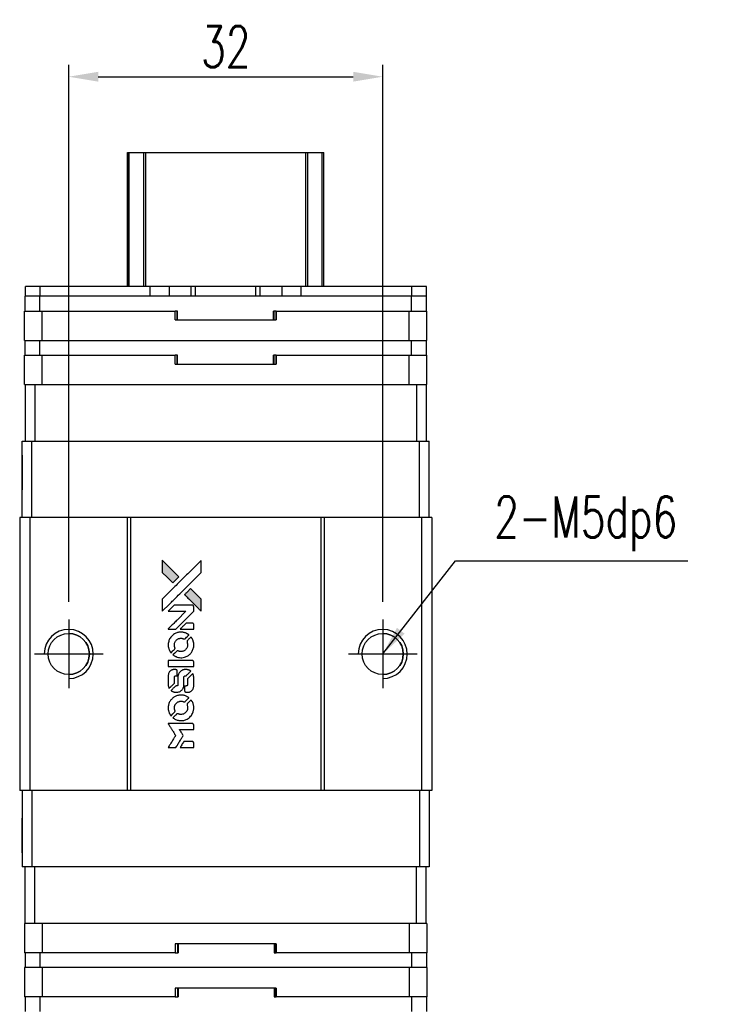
# Model space of a CAD drawing. Header units: millimetres. Extents: x -7 to 265, y 74 to 300.
# Tile 2 of 3: x 12 to 84, y 199 to 300. Entities that reach past the tile are written whole.
import ezdxf

# ---------------------------------------------------------------- set-up
doc = ezdxf.new("R2010")
doc.units = ezdxf.units.MM
doc.header["$LTSCALE"] = 0.15
doc.layers.get('0').update_dxf_attribs({"linetype": 'CONTINUOUS'})
doc.layers.get('Defpoints').update_dxf_attribs({"linetype": 'CONTINUOUS'})
doc.styles.add('DIM-7', font='SIMPLEX.shx', dxfattribs={"width": 0.7, "bigfont": 'chineset.shx'})
doc.dimstyles.new('CNS', dxfattribs={"dimtxt": 3.5, "dimasz": 2.5, "dimexe": 1, "dimexo": 1.5, "dimgap": 0.09, "dimtad": 0, "dimdsep": 46, "dimtxsty": 'DIM-7', "dimcen": 0.09, "dimclrd": 4, "dimclre": 4, "dimclrt": 4, "dimadec": 0, "dimazin": 0, "dimtfac": 1, "dimtix": 1, "dimtmove": 2, "dimatfit": 3, "dimfxl": 1, "dimtvp": 0.971429, "dimtolj": 1, "dimarcsym": 0})

# ---------------------------------------------------------------- blocks, each defined once
blk = doc.blocks.new('A$C8366049b')
at = {"linetype": 'Continuous'}
h = blk.add_hatch(color=256, dxfattribs=at)
h.dxf.hatch_style = 1
h.paths.add_polyline_path([(0, 19.09), (0, 18.47), (0, 17.85), (0.54, 17.32, 0.000288), (0.74, 17.12, 0.000479), (0.91, 16.95, 0.000013), (1.07, 16.79, 0.197177), (1.07, 16.79, 0.197497), (1.08, 16.79, 0.00004), (1.17, 16.88, 0.000834), (1.27, 16.98, 0.000506), (1.38, 17.1), (1.69, 17.4), (0.84, 18.24)])
h.paths.add_polyline_path([(2.89, 16.2), (2.58, 15.89, 0.000476), (2.46, 15.78, 0.000789), (2.37, 15.68, 0.000035), (2.28, 15.59, 0.19758), (2.28, 15.58, 0.198396), (2.28, 15.58, 0.000019), (2.4, 15.46, 0.000582), (2.53, 15.32, 0.000351), (2.69, 15.16, 0.000108), (3.37, 14.49, 0.000692), (3.71, 14.15, 0.000077), (3.95, 13.91, 0.197527), (3.96, 13.91, 0.410181), (3.96, 13.91, 0.000493), (3.97, 14.04, 0.002424), (3.97, 14.21, 0.000529), (3.97, 14.51), (3.97, 15.12), (3.43, 15.66)])
for points in [[(0.54, 17.32, 0.000288), (0.74, 17.12, 0.000479), (0.91, 16.95, 0.000013), (1.07, 16.79, 0.197177), (1.07, 16.79, 0.197497), (1.08, 16.79, 0.00004), (1.17, 16.88, 0.000836), (1.27, 16.98, 0.000505), (1.38, 17.1), (1.69, 17.4), (0.84, 18.24), (0, 19.09), (0, 18.47), (0, 17.85)], [(0.74, 14.63, -0.000056), (1.11, 15, -0.000021), (1.63, 15.52, -0.000021), (2.2, 16.09, -0.000025), (2.73, 16.61), (3.97, 17.85), (3.97, 18.47), (3.96, 19.08), (3.13, 18.25, 0.000274), (2.73, 17.85, 0.000123), (2.21, 17.33, 0.000121), (1.65, 16.78, 0.000165), (1.15, 16.28), (0, 15.13), (0, 14.51), (0, 13.89)], [(2.69, 15.16, 0.000108), (3.37, 14.49, 0.000692), (3.71, 14.15, 0.000077), (3.95, 13.91, 0.197527), (3.96, 13.91, 0.410182), (3.96, 13.91, 0.000493), (3.97, 14.04, 0.002424), (3.97, 14.21, 0.000529), (3.97, 14.51), (3.97, 15.12), (3.43, 15.66), (2.89, 16.2), (2.58, 15.89, 0.000476), (2.46, 15.78, 0.000789), (2.37, 15.68, 0.000035), (2.28, 15.59, 0.19758), (2.28, 15.58, 0.198396), (2.28, 15.58, 0.000019), (2.4, 15.46, 0.000582), (2.53, 15.32, 0.000351)], [(0.98, 12.07), (1.38, 12.07), (2.29, 12.99), (3.2, 13.9), (3.2, 14.15, 0.0008), (3.2, 14.32, 0.010795), (3.2, 14.38, 0.030495), (3.19, 14.41, 0.080372), (3.19, 14.43, 0.03816), (3.17, 14.46, 0.041799), (3.16, 14.47, 0.042486), (3.14, 14.49, 0.042078), (3.12, 14.5, 0.099276), (3.08, 14.51, 0.003302), (2.96, 14.51, 0.002586), (2.74, 14.51, 0.000204), (2.14, 14.51), (1.2, 14.51), (0.9, 14.2), (0.59, 13.9), (1.5, 13.9), (2.41, 13.89), (1.51, 13, 0.000253), (1.17, 12.66, 0.000412), (0.87, 12.36, 0.000041), (0.61, 12.1, 0.041338), (0.6, 12.09), (0.59, 12.07)], [(2.51, 12.07), (3.2, 12.07), (3.2, 12.33), (3.2, 12.58), (3.18, 12.61, 0.03146), (3.17, 12.63, 0.026444), (3.16, 12.64, 0.026444), (3.15, 12.65, 0.031457), (3.13, 12.66), (3.1, 12.68), (2.76, 12.68), (2.42, 12.68), (2.12, 12.38, 0.000745), (2.01, 12.27, 0.001228), (1.91, 12.17, 0.000087), (1.83, 12.08, 0.195134), (1.83, 12.08, 0.412117), (1.83, 12.07, 0.000048), (2.03, 12.07, 0.00109), (2.25, 12.07, 0.000653)], [(0.61, 10.32, 0.023681), (0.62, 10.22, 0.022402), (0.65, 10.11, 0.021929), (0.69, 10, 0.020503), (0.74, 9.9, 0.013745), (0.77, 9.83, 0.009767), (0.81, 9.77, 0.009658), (0.84, 9.71, 0.027804), (0.87, 9.67), (0.89, 9.65), (1.08, 9.85, 0.002053), (1.17, 9.94, 0.006738), (1.23, 10, 0.007826), (1.27, 10.04, 0.063909), (1.28, 10.07, 0.061532), (1.3, 10.1, 0.068674), (1.3, 10.14, 0.052072), (1.29, 10.18, 0.019648), (1.27, 10.23, -0.018366), (1.25, 10.3, -0.0288), (1.24, 10.36, -0.029061), (1.23, 10.42, -0.019155), (1.23, 10.49, -0.053809), (1.26, 10.65, -0.058833), (1.31, 10.79, -0.058566), (1.4, 10.91, -0.052525), (1.51, 11.02, -0.044733), (1.61, 11.08, -0.040573), (1.72, 11.12, -0.041123), (1.83, 11.14, -0.04951), (1.94, 11.15, -0.017369), (1.99, 11.14, -0.024255), (2.04, 11.13, -0.023787), (2.08, 11.12, -0.015798), (2.13, 11.1, 0.010631), (2.16, 11.09, 0.033653), (2.19, 11.08, 0.037806), (2.21, 11.08, 0.016307), (2.24, 11.08, 0.068179), (2.29, 11.09, 0.095747), (2.34, 11.11, 0.033418), (2.39, 11.16, 0.002133), (2.56, 11.33, 0.001452), (2.65, 11.42, 0.012393), (2.69, 11.46, 0.020479), (2.71, 11.49, 0.344362), (2.71, 11.5, 0.074287), (2.68, 11.52, 0.005454), (2.61, 11.56, 0.008391), (2.54, 11.61, 0.017097), (2.48, 11.64, 0.027375), (2.36, 11.69, 0.02835), (2.23, 11.73, 0.027723), (2.1, 11.76, 0.023913), (1.95, 11.77, 0.027047), (1.78, 11.76, 0.031685), (1.62, 11.74, 0.032425), (1.47, 11.7, 0.031013), (1.32, 11.63, 0.037914), (1.15, 11.53, 0.040153), (1, 11.4, 0.039834), (0.86, 11.25, 0.036173), (0.75, 11.08, 0.040752), (0.68, 10.9, 0.035885), (0.63, 10.72, 0.035491), (0.6, 10.52, 0.037615)], [(1.14, 9.41, 0.018008), (1.19, 9.38, 0.009842), (1.27, 9.33, 0.009807), (1.34, 9.3, 0.015716), (1.4, 9.27, 0.048467), (1.64, 9.19, 0.045841), (1.88, 9.16, 0.046006), (2.13, 9.18, 0.049638), (2.36, 9.24, 0.064819), (2.67, 9.4, 0.06695), (2.92, 9.63, 0.066691), (3.09, 9.92, 0.063505), (3.2, 10.26, 0.03135), (3.2, 10.34, 0.010439), (3.21, 10.46, 0.010391), (3.2, 10.59, 0.032408), (3.2, 10.67, 0.015696), (3.17, 10.77, 0.018095), (3.15, 10.86, 0.018551), (3.12, 10.95, 0.018352), (3.08, 11.04, 0.015568), (3.05, 11.09, 0.009832), (3.01, 11.16, 0.009795), (2.97, 11.22, 0.023727), (2.94, 11.26), (2.93, 11.28), (2.74, 11.09, 0.001528), (2.63, 10.98, 0.010022), (2.58, 10.93, 0.019586), (2.55, 10.89, 0.061865), (2.53, 10.87, 0.055054), (2.52, 10.83, 0.061607), (2.52, 10.79, 0.048725), (2.52, 10.74, 0.020221), (2.54, 10.68, -0.017722), (2.56, 10.61, -0.02685), (2.57, 10.55, -0.02759), (2.58, 10.49, -0.020233), (2.58, 10.43, -0.04793), (2.56, 10.3, -0.048386), (2.52, 10.19, -0.047866), (2.45, 10.08, -0.044964), (2.37, 9.98, -0.04333), (2.27, 9.9, -0.050921), (2.16, 9.84, -0.051473), (2.04, 9.8, -0.0459), (1.91, 9.79, -0.019014), (1.85, 9.79, -0.024114), (1.79, 9.8, -0.025081), (1.74, 9.81, -0.023892), (1.69, 9.83, 0.008624), (1.64, 9.84, 0.026486), (1.62, 9.85, 0.035074), (1.59, 9.86, 0.02756), (1.56, 9.86, 0.087163), (1.52, 9.85, 0.073291), (1.48, 9.83, 0.028074), (1.42, 9.77, 0.002594), (1.28, 9.64), (1.09, 9.45)], [(1.9, 8.25), (3.2, 8.25), (3.2, 8.51), (3.2, 8.76), (3.18, 8.79, 0.071429), (3.17, 8.82, 0.054799), (3.14, 8.84, 0.053585), (3.11, 8.86, 0.060698), (3.08, 8.86, 0.033975), (3.02, 8.87, 0.000112), (2.36, 8.87, 0.000726), (1.72, 8.87, 0.001084), (1.15, 8.86), (0.6, 8.86), (0.6, 8.56), (0.6, 8.25)], [(0.61, 6.35, 0.018538), (0.61, 6.31, 0.010695), (0.62, 6.26, 0.01068), (0.63, 6.22, 0.017678), (0.64, 6.18, 0.013849), (0.66, 6.13, 0.011814), (0.68, 6.09, 0.004513), (0.7, 6.05, 0.290035), (0.7, 6.04, 0.196418), (0.71, 6.04, 0.000124), (0.78, 6.12, 0.001477), (0.87, 6.2, 0.000898), (0.97, 6.3), (1.23, 6.56), (1.23, 6.88, -0.001471), (1.23, 7.13, -0.028714), (1.23, 7.21, -0.097073), (1.25, 7.25, -0.084199), (1.28, 7.28, -0.042698), (1.3, 7.3, -0.053912), (1.33, 7.31, -0.051004), (1.35, 7.32, -0.032967), (1.38, 7.32, 0.00807), (1.4, 7.32, 0.003023), (1.42, 7.32, 0.002994), (1.45, 7.32, 0.003629), (1.47, 7.33), (1.53, 7.33), (1.53, 7.58, 0.001618), (1.53, 7.7, 0.005206), (1.53, 7.78, 0.00535), (1.53, 7.83, 0.060675), (1.52, 7.85, 0.048484), (1.52, 7.86, 0.02389), (1.51, 7.88, 0.022812), (1.5, 7.89, 0.02462), (1.49, 7.9, 0.061781), (1.46, 7.93, 0.080179), (1.42, 7.94, 0.048561), (1.37, 7.95, 0.010021), (1.29, 7.95, 0.016602), (1.17, 7.95, 0.031409), (1.08, 7.94, 0.036474), (1, 7.91, 0.03439), (0.92, 7.88, 0.065928), (0.8, 7.8, 0.069066), (0.7, 7.68, 0.065697), (0.64, 7.54, 0.051559), (0.61, 7.38, 0.020904), (0.6, 7.29, 0.000451), (0.6, 6.86, 0.000419), (0.6, 6.43, 0.022759)], [(0.94, 5.78, 0.023289), (1, 5.74, 0.026845), (1.07, 5.71, 0.026047), (1.13, 5.68, 0.019751), (1.21, 5.66, 0.013249), (1.25, 5.65, 0.025169), (1.29, 5.65, 0.016532), (1.33, 5.65, 0.002937), (1.41, 5.64, 0.003317), (1.49, 5.64, 0.011808), (1.53, 5.65, 0.01777), (1.57, 5.65, 0.021476), (1.6, 5.66, 0.04325), (1.74, 5.7, 0.045753), (1.87, 5.76, 0.04649), (1.98, 5.85, 0.047672), (2.07, 5.96, 0.025315), (2.1, 6, 0.015208), (2.13, 6.06, 0.01512), (2.15, 6.11, 0.022488), (2.17, 6.17, 0.027857), (2.19, 6.25, 0.034138), (2.2, 6.33, 0.014286), (2.21, 6.45, 0.00124), (2.21, 6.75, -0.00103), (2.21, 6.94, -0.002552), (2.21, 7.08, -0.001594), (2.21, 7.18, -0.047676), (2.21, 7.21, -0.085307), (2.23, 7.25, -0.097789), (2.26, 7.29, -0.085947), (2.31, 7.31, -0.051339), (2.37, 7.32, 0.014634), (2.39, 7.32, 0.015028), (2.41, 7.33, 0.014927), (2.43, 7.33, 0.059415), (2.44, 7.33, 0.070595), (2.46, 7.35, 0.00028), (2.68, 7.56, 0.000111), (2.9, 7.79, 0.200239), (2.91, 7.79, 0.268906), (2.9, 7.8, 0.001866), (2.85, 7.83, 0.007532), (2.8, 7.86, 0.017818), (2.76, 7.88, 0.013256), (2.71, 7.9, 0.011636), (2.67, 7.91, 0.011528), (2.62, 7.93, 0.012303), (2.57, 7.94, 0.0423), (2.5, 7.95, 0.013657), (2.39, 7.95, 0.013857), (2.28, 7.95, 0.037428), (2.2, 7.94, 0.014927), (2.15, 7.92, 0.0122), (2.09, 7.91, 0.012518), (2.04, 7.89, 0.023062), (2, 7.87, 0.065961), (1.85, 7.77, 0.06055), (1.73, 7.63, 0.059676), (1.65, 7.47, 0.060497), (1.6, 7.29, 0.025683), (1.6, 7.25, 0.001528), (1.6, 7.14, 0.002124), (1.6, 6.99, 0.001173), (1.6, 6.81, -0.000809), (1.6, 6.5, -0.017164), (1.59, 6.41, -0.063931), (1.58, 6.36, -0.108429), (1.56, 6.32, -0.052941), (1.54, 6.3, -0.063675), (1.51, 6.29, -0.050562), (1.48, 6.28, -0.020337), (1.43, 6.28, 0.009897), (1.4, 6.28, 0.016482), (1.38, 6.27, 0.019019), (1.36, 6.27, 0.06043), (1.35, 6.26, 0.076267), (1.32, 6.24, 0.00054), (1.12, 6.04, 0.000307), (0.91, 5.83, 0.142594), (0.91, 5.81, 0.232419), (0.91, 5.81, 0.022995), (0.92, 5.8, 0.024627), (0.93, 5.79, 0.015407)], [(2.29, 5.74, 0.065483), (2.3, 5.71, 0.053271), (2.32, 5.69, 0.052018), (2.35, 5.66, 0.0556), (2.39, 5.65, 0.036839), (2.41, 5.64, 0.026922), (2.43, 5.64, 0.016905), (2.46, 5.64, 0.004317), (2.52, 5.64, 0.016369), (2.63, 5.64, 0.029936), (2.72, 5.65, 0.03418), (2.8, 5.68, 0.031327), (2.88, 5.71, 0.046935), (2.98, 5.77, 0.054053), (3.05, 5.84, 0.053701), (3.12, 5.93, 0.045364), (3.16, 6.03, 0.032479), (3.19, 6.13, 0.03386), (3.2, 6.22, 0.013578), (3.2, 6.37, 0.001155), (3.2, 6.75, 0.000413), (3.2, 7.08, 0.005008), (3.2, 7.2, 0.013199), (3.19, 7.27, 0.033956), (3.19, 7.32, 0.013909), (3.17, 7.37, 0.010864), (3.16, 7.43, 0.010938), (3.14, 7.48, 0.028702), (3.12, 7.52), (3.11, 7.55), (2.84, 7.28), (2.58, 7.02), (2.58, 6.72, -0.001504), (2.58, 6.58, -0.00328), (2.58, 6.48, -0.001901), (2.57, 6.4, -0.061333), (2.57, 6.39, -0.063621), (2.56, 6.36, -0.048633), (2.54, 6.33, -0.046769), (2.52, 6.31, -0.047961), (2.49, 6.29, -0.02678), (2.47, 6.28, -0.050957), (2.45, 6.28, -0.029398), (2.42, 6.28, -0.00401), (2.37, 6.27), (2.28, 6.27), (2.28, 6.02, 0.001061), (2.28, 5.88, 0.009147), (2.28, 5.81, 0.020721), (2.28, 5.77, 0.051619)], [(0.61, 3.92, 0.024131), (0.62, 3.8, 0.022344), (0.65, 3.69, 0.021883), (0.69, 3.58, 0.020884), (0.74, 3.47, 0.010669), (0.77, 3.41, 0.010389), (0.81, 3.35, 0.010913), (0.84, 3.29, 0.022227), (0.87, 3.25), (0.89, 3.24), (1.08, 3.43, 0.002452), (1.15, 3.51, 0.003628), (1.22, 3.58, 0.001662), (1.27, 3.64, 0.070159), (1.28, 3.65, 0.047671), (1.29, 3.66, 0.018624), (1.29, 3.68, 0.017921), (1.3, 3.7, 0.018804), (1.3, 3.72, 0.018255), (1.3, 3.74, 0.041312), (1.3, 3.76, 0.037164), (1.29, 3.78, 0.012342), (1.28, 3.81, -0.015101), (1.26, 3.87, -0.035998), (1.24, 3.92, -0.033244), (1.24, 3.98, -0.011249), (1.24, 4.06, -0.004059), (1.24, 4.12, -0.019693), (1.24, 4.16, -0.027943), (1.24, 4.19, -0.014411), (1.25, 4.22, -0.033089), (1.28, 4.31, -0.033887), (1.32, 4.39, -0.034021), (1.38, 4.47, -0.033942), (1.44, 4.54, -0.02816), (1.51, 4.6, -0.035032), (1.58, 4.65, -0.035269), (1.66, 4.68, -0.029196), (1.75, 4.71, -0.037862), (1.85, 4.73, -0.043657), (1.94, 4.73, -0.043064), (2.04, 4.72, -0.035184), (2.14, 4.69, 0.033699), (2.19, 4.67, 0.052815), (2.23, 4.66, 0.059167), (2.27, 4.67, 0.058972), (2.31, 4.68, 0.059208), (2.34, 4.7, 0.021125), (2.38, 4.73, 0.008691), (2.44, 4.79, 0.000851), (2.58, 4.94, 0.001873), (2.65, 5.01, 0.013884), (2.69, 5.05, 0.022355), (2.71, 5.07, 0.341453), (2.71, 5.08, 0.073011), (2.69, 5.1, 0.004587), (2.62, 5.14, 0.00748), (2.54, 5.19, 0.016837), (2.49, 5.22, 0.028606), (2.35, 5.28, 0.031352), (2.22, 5.32, 0.031004), (2.07, 5.34, 0.0268), (1.92, 5.35, 0.026698), (1.76, 5.34, 0.03002), (1.61, 5.32, 0.030357), (1.46, 5.27, 0.028554), (1.31, 5.21, 0.062944), (1.05, 5.03, 0.062206), (0.83, 4.79, 0.062448), (0.68, 4.51, 0.064355), (0.61, 4.2, 0.017377), (0.6, 4.14, 0.008369), (0.6, 4.06, 0.008367), (0.6, 3.98, 0.01757)], [(1.14, 3, 0.064158), (1.44, 2.84, 0.06356), (1.77, 2.76, 0.064004), (2.11, 2.76, 0.066747), (2.43, 2.86, 0.04321), (2.64, 2.97, 0.044737), (2.81, 3.11, 0.044901), (2.96, 3.28, 0.044184), (3.08, 3.48, 0.026293), (3.14, 3.63, 0.033344), (3.18, 3.77, 0.033227), (3.2, 3.92, 0.025815), (3.21, 4.08, 0.023119), (3.2, 4.23, 0.031044), (3.17, 4.37, 0.031337), (3.13, 4.51, 0.024258), (3.07, 4.65, 0.015622), (3.04, 4.7, 0.008495), (3.01, 4.75, 0.008415), (2.97, 4.81, 0.020814), (2.94, 4.85), (2.93, 4.87), (2.74, 4.68, 0.002843), (2.6, 4.54, 0.033917), (2.55, 4.48, 0.087906), (2.53, 4.44, 0.073302), (2.52, 4.39, 0.022047), (2.52, 4.36, 0.026465), (2.52, 4.34, 0.022233), (2.53, 4.31, 0.009985), (2.54, 4.28, -0.039011), (2.57, 4.16, -0.044398), (2.58, 4.04, -0.045096), (2.57, 3.92, -0.04265), (2.53, 3.81, -0.071154), (2.44, 3.65, -0.068827), (2.31, 3.51, -0.068713), (2.15, 3.42, -0.070507), (1.97, 3.38, -0.028605), (1.89, 3.38, -0.031418), (1.82, 3.38, -0.031044), (1.74, 3.4, -0.02668), (1.67, 3.42, 0.038913), (1.62, 3.44, 0.043732), (1.58, 3.44, 0.047754), (1.54, 3.44, 0.075756), (1.5, 3.43, 0.07294), (1.48, 3.42, 0.003456), (1.43, 3.37, 0.005023), (1.37, 3.31, 0.002422), (1.28, 3.23, 0.000819), (1.21, 3.15, 0.001349), (1.15, 3.09, 0.0001), (1.09, 3.04, 0.205335), (1.09, 3.03, 0.219821), (1.09, 3.03, 0.002494), (1.11, 3.02, 0.007089), (1.12, 3.01, 0.004494)], [(0.99, 0), (1.38, 0), (1.45, 0.11, -0.000297), (1.49, 0.17, -0.000037), (1.58, 0.32, -0.000043), (1.68, 0.49, -0.000036), (1.79, 0.67, 0.000044), (1.9, 0.85, 0.000063), (2, 1.01, 0.000035), (2.08, 1.14, 0.0009), (2.1, 1.18), (2.13, 1.23), (2.09, 1.3, 0.001175), (2.07, 1.34, 0.000208), (2.02, 1.41, 0.000225), (1.97, 1.5, 0.000203), (1.91, 1.59, -0.000711), (1.86, 1.68, -0.001119), (1.81, 1.75, -0.000263), (1.77, 1.81, -0.04589), (1.77, 1.82, -0.519312), (1.77, 1.83, -0.001914), (1.88, 1.83, -0.003124), (2.05, 1.83, -0.000285), (2.48, 1.83), (3.2, 1.83), (3.2, 2.08, 0.001727), (3.2, 2.26, 0.025279), (3.2, 2.33, 0.073886), (3.19, 2.36, 0.07426), (3.17, 2.4, 0.03264), (3.16, 2.4, 0.01784), (3.15, 2.41, 0.017712), (3.14, 2.42, 0.026854), (3.13, 2.43), (3.1, 2.44), (1.85, 2.44), (0.59, 2.44), (0.6, 2.43, -0.004595), (0.61, 2.42, -0.00016), (0.63, 2.38, -0.000298), (0.66, 2.34, -0.000208), (0.69, 2.29, 0.000986), (0.78, 2.14, 0.00025), (0.94, 1.9, 0.000268), (1.1, 1.64, 0.000436), (1.24, 1.42, -0.002932), (1.28, 1.35, -0.004718), (1.32, 1.28, -0.001113), (1.35, 1.23, -0.227179), (1.35, 1.22, -0.045982), (1.35, 1.22, -0.000145), (1.3, 1.14, -0.000825), (1.25, 1.06, -0.000517), (1.19, 0.96, 0.000056), (0.99, 0.63, 0.000289), (0.87, 0.45, 0.000481), (0.79, 0.31, 0.000418), (0.7, 0.17), (0.6, 0)], [(2.51, 0), (3.2, 0), (3.2, 0.25, 0.000842), (3.2, 0.41, 0.010591), (3.2, 0.47, 0.028995), (3.2, 0.51, 0.069543), (3.19, 0.53, 0.051063), (3.18, 0.55, 0.039932), (3.16, 0.57, 0.039414), (3.14, 0.59, 0.045845), (3.11, 0.61, 0.094811), (3.09, 0.61, 0.007124), (3.02, 0.61, 0.004713), (2.9, 0.62, 0.000534), (2.64, 0.62), (2.19, 0.62), (2.15, 0.55, 0.000828), (2.04, 0.37, 0.000879), (1.93, 0.19, 0.000048), (1.82, 0.01, 0.137596), (1.82, 0, 0.413028), (1.82, 0, 0.000016), (2.02, 0, 0.000623), (2.25, 0, 0.000374)]]:
    blk.add_lwpolyline(points, format="xyb", close=True)
blk = doc.blocks.new('*D161')
at = {"color": 7, "lineweight": -2}
for p, q in [((17.2, 240.38), (17.2, 295.11)), ((49.2, 240.38), (49.2, 295.11)), ((20.2, 293.91), (46.2, 293.91))]:
    blk.add_line(p, q, dxfattribs=at)
at = {"color": 7}
for points in [[(20.2, 294.41), (20.2, 293.41), (17.2, 293.91)], [(46.2, 294.41), (46.2, 293.41), (49.2, 293.91)]]:
    blk.add_solid(points, dxfattribs=at)
at = {"layer": 'Defpoints', "color": 0}
for p in [(49.2, 293.91), (17.2, 238.58), (49.2, 238.58)]:
    blk.add_point(p, dxfattribs=at)
at = {"color": 7, "insert": (33.2, 296.97), "char_height": 4.2, "attachment_point": 5, "style": 'DIM-7'}
blk.add_mtext('\\A1;32', dxfattribs=at)

msp = doc.modelspace()

# ---------------------------------------------------------------- linework, layer by layer
at = {"color": 7, "linetype": 'Continuous', "lineweight": 25}
for p, q in [((23.199, 272.531), (23.199, 286.181)), ((23.199, 272.531), (23.199, 286.181)), ((23.199, 272.531), (23.199, 286.181)), ((23.199, 286.181), (23.199, 272.531)), ((23.365, 272.531), (23.365, 286.181)), ((24.845, 272.531), (24.845, 286.181)), ((25.043, 286.181), (41.355, 286.181)), ((25.043, 272.531), (25.043, 286.181)), ((41.355, 272.531), (41.355, 286.181)), ((41.552, 272.531), (41.552, 286.181)), ((43.032, 272.531), (43.032, 286.181)), ((43.199, 272.531), (43.199, 286.181)), ((12.779, 271.531), (12.779, 272.531)), ((14.279, 272.531), (12.779, 272.531)), ((12.779, 271.531), (12.779, 272.531)), ((12.779, 272.531), (12.779, 272.531)), ((14.279, 271.531), (14.279, 272.531)), ((25.509, 272.531), (14.279, 272.531)), ((25.509, 271.531), (25.509, 272.531)), ((27.459, 272.531), (25.509, 272.531)), ((27.459, 271.531), (27.459, 272.531)), ((29.677, 272.531), (27.459, 272.531)), ((29.677, 271.531), (29.677, 272.531)), ((30.134, 272.531), (29.677, 272.531)), ((30.134, 271.531), (30.134, 272.531)), ((36.263, 272.531), (30.134, 272.531)), ((36.263, 271.531), (36.263, 272.531)), ((36.721, 272.531), (36.263, 272.531)), ((36.721, 271.531), (36.721, 272.531)), ((38.939, 272.531), (36.721, 272.531)), ((38.939, 271.531), (38.939, 272.531)), ((40.889, 272.531), (38.939, 272.531)), ((40.889, 271.531), (40.889, 272.531)), ((40.889, 271.531), (40.889, 272.531)), ((52.179, 272.531), (40.889, 272.531)), ((52.179, 271.531), (52.179, 272.531)), ((53.679, 272.531), (52.179, 272.531)), ((53.679, 271.531), (53.679, 272.531)), ((12.749, 270.031), (12.749, 271.531)), ((14.249, 271.531), (12.749, 271.531)), ((12.749, 270.031), (12.749, 271.531)), ((12.749, 271.531), (12.749, 271.531)), ((14.249, 270.031), (14.249, 271.531)), ((52.149, 271.531), (14.249, 271.531)), ((52.149, 270.031), (52.149, 271.531)), ((52.174, 271.531), (52.149, 271.531)), ((52.179, 271.531), (52.174, 271.531)), ((53.679, 271.531), (52.179, 271.531)), ((53.649, 270.031), (53.649, 271.531)), ((12.699, 267.031), (12.699, 270.031)), ((12.699, 270.031), (14.499, 270.031)), ((12.699, 269.131), (12.699, 270.031)), ((12.699, 267.031), (12.699, 270.031)), ((12.699, 269.131), (12.699, 270.031)), ((12.699, 270.031), (12.699, 270.031)), ((12.699, 270.031), (12.699, 270.031)), ((12.699, 270.031), (12.699, 270.031)), ((14.499, 267.031), (14.499, 270.031)), ((14.499, 270.031), (28.056, 270.031)), ((28.056, 269.131), (28.056, 270.031)), ((28.276, 270.031), (28.056, 270.031)), ((28.237, 269.131), (28.237, 270.031)), ((28.276, 269.131), (28.276, 270.031)), ((28.276, 269.131), (28.276, 270.031)), ((28.276, 270.031), (28.276, 270.031)), ((38.342, 270.031), (38.062, 270.031)), ((38.062, 269.131), (38.062, 270.031)), ((38.126, 269.131), (38.126, 270.031)), ((38.342, 269.131), (38.342, 270.031)), ((38.342, 270.031), (51.899, 270.031)), ((38.342, 270.031), (38.342, 269.131)), ((38.342, 270.031), (38.342, 270.031)), ((38.342, 269.131), (38.342, 270.031)), ((38.342, 270.031), (38.342, 269.131)), ((51.899, 267.031), (51.899, 270.031)), ((51.899, 270.031), (53.699, 270.031)), ((53.699, 267.031), (53.699, 270.031)), ((12.699, 269.131), (12.699, 269.131)), ((28.056, 269.131), (38.342, 269.131)), ((38.342, 269.131), (38.342, 269.131)), ((12.699, 267.031), (14.499, 267.031)), ((12.699, 267.031), (12.699, 267.031)), ((12.749, 265.531), (12.749, 267.031)), ((12.749, 265.531), (12.749, 267.031)), ((14.249, 265.531), (14.249, 267.031)), ((14.499, 267.031), (51.899, 267.031)), ((51.899, 267.031), (53.699, 267.031)), ((52.149, 265.531), (52.149, 267.031)), ((53.649, 265.531), (53.649, 267.031)), ((12.699, 262.531), (12.699, 265.531)), ((12.699, 265.531), (14.499, 265.531)), ((12.699, 264.631), (12.699, 265.531)), ((12.699, 262.531), (12.699, 265.531)), ((12.699, 264.631), (12.699, 265.531)), ((12.699, 265.531), (12.699, 265.531)), ((12.699, 265.531), (12.699, 265.531)), ((12.699, 265.531), (12.699, 265.531)), ((14.499, 262.531), (14.499, 265.531)), ((14.499, 265.531), (28.056, 265.531)), ((28.056, 264.631), (28.056, 265.531)), ((28.276, 265.531), (28.056, 265.531)), ((28.237, 264.631), (28.237, 265.531)), ((28.276, 264.631), (28.276, 265.531)), ((28.276, 264.631), (28.276, 265.531)), ((28.276, 265.531), (28.276, 265.531)), ((38.342, 265.531), (38.062, 265.531)), ((38.062, 264.631), (38.062, 265.531)), ((38.126, 264.631), (38.126, 265.531)), ((38.342, 264.631), (38.342, 265.531)), ((38.342, 265.531), (51.899, 265.531)), ((38.342, 265.531), (38.342, 264.631)), ((38.342, 265.531), (38.342, 265.531)), ((38.342, 264.631), (38.342, 265.531)), ((38.342, 265.531), (38.342, 264.631)), ((51.899, 262.531), (51.899, 265.531)), ((51.899, 265.531), (53.699, 265.531)), ((53.699, 262.531), (53.699, 265.531)), ((12.699, 264.631), (12.699, 264.631)), ((28.056, 264.631), (38.342, 264.631)), ((38.342, 264.631), (38.342, 264.631)), ((12.699, 262.531), (12.749, 262.531)), ((12.699, 262.531), (12.699, 262.531)), ((12.749, 262.531), (12.749, 256.781)), ((12.749, 262.531), (13.749, 262.531)), ((12.749, 262.531), (12.749, 256.781)), ((13.749, 262.531), (13.749, 256.781)), ((13.749, 262.531), (14.241, 262.531)), ((14.241, 262.531), (14.499, 262.531)), ((14.499, 262.531), (51.899, 262.531)), ((51.899, 262.531), (52.157, 262.531)), ((52.157, 262.531), (52.643, 262.531)), ((52.643, 262.531), (52.643, 256.781)), ((52.643, 262.531), (53.643, 262.531)), ((53.643, 262.531), (53.699, 262.531)), ((53.643, 262.531), (53.643, 256.781)), ((12.449, 248.981), (12.449, 256.781)), ((12.449, 256.781), (13.449, 256.781)), ((12.449, 248.981), (12.449, 256.781)), ((12.449, 256.781), (12.449, 256.781)), ((13.449, 248.981), (13.449, 256.781)), ((13.449, 256.781), (52.949, 256.781)), ((52.949, 248.981), (52.949, 256.781)), ((52.949, 256.781), (53.949, 256.781)), ((53.949, 248.981), (53.949, 256.781)), ((12.199, 248.981), (12.199, 221.181)), ((13.249, 248.981), (12.199, 248.981)), ((12.199, 248.981), (12.199, 221.181)), ((12.199, 248.981), (12.199, 248.981)), ((13.249, 248.981), (13.249, 221.181)), ((23.149, 248.981), (13.249, 248.981)), ((23.149, 248.981), (23.149, 221.181)), ((23.499, 248.981), (23.149, 248.981)), ((23.499, 248.981), (23.499, 221.181)), ((42.899, 248.981), (23.499, 248.981)), ((42.899, 248.981), (42.899, 221.181)), ((43.249, 248.981), (42.899, 248.981)), ((43.249, 248.981), (43.249, 221.181)), ((53.149, 248.981), (43.249, 248.981)), ((53.149, 248.981), (53.149, 221.181)), ((54.199, 248.981), (53.149, 248.981)), ((54.199, 248.981), (54.199, 221.181)), ((13.249, 221.181), (12.199, 221.181)), ((12.199, 221.181), (12.199, 221.181)), ((12.449, 221.181), (12.449, 213.381)), ((12.449, 221.181), (12.449, 213.381)), ((23.149, 221.181), (13.249, 221.181)), ((13.449, 221.181), (13.449, 213.381)), ((23.499, 221.181), (23.149, 221.181)), ((42.899, 221.181), (23.499, 221.181)), ((43.249, 221.181), (42.899, 221.181)), ((53.149, 221.181), (43.249, 221.181)), ((52.949, 221.181), (52.949, 213.381)), ((54.199, 221.181), (53.149, 221.181)), ((53.949, 221.181), (53.949, 213.381)), ((13.449, 213.381), (12.449, 213.381)), ((12.449, 213.381), (12.449, 213.381)), ((12.749, 207.631), (12.749, 213.381)), ((12.749, 207.631), (12.749, 213.381)), ((52.949, 213.381), (13.449, 213.381)), ((13.749, 207.631), (13.749, 213.381)), ((52.643, 207.631), (52.643, 213.381)), ((53.949, 213.381), (52.949, 213.381)), ((53.643, 207.631), (53.643, 213.381)), ((12.699, 207.631), (12.699, 204.631)), ((12.749, 207.631), (12.699, 207.631)), ((12.699, 207.631), (12.699, 204.631)), ((12.699, 207.631), (12.699, 207.631)), ((13.749, 207.631), (12.749, 207.631)), ((14.241, 207.631), (13.749, 207.631)), ((14.499, 207.631), (14.241, 207.631)), ((14.499, 207.631), (14.499, 204.631)), ((51.899, 207.631), (14.499, 207.631)), ((51.899, 207.631), (51.899, 204.631)), ((52.157, 207.631), (51.899, 207.631)), ((52.643, 207.631), (52.157, 207.631)), ((53.643, 207.631), (52.643, 207.631)), ((53.699, 207.631), (53.643, 207.631)), ((53.699, 207.631), (53.699, 204.631)), ((12.699, 205.531), (12.699, 204.631)), ((12.699, 205.531), (12.699, 204.631)), ((12.699, 205.531), (12.699, 205.531)), ((28.056, 205.531), (28.056, 204.631)), ((38.342, 205.531), (28.056, 205.531)), ((28.272, 205.531), (28.272, 204.631)), ((28.336, 205.531), (28.336, 204.631)), ((28.336, 205.531), (28.336, 204.631)), ((38.122, 205.531), (38.122, 204.631)), ((38.161, 205.531), (38.161, 204.631)), ((38.342, 205.531), (38.342, 204.631)), ((38.342, 205.531), (38.342, 204.631)), ((38.342, 205.531), (38.342, 205.531)), ((38.342, 204.631), (38.342, 205.531)), ((38.342, 204.631), (38.342, 205.531)), ((14.499, 204.631), (12.699, 204.631)), ((12.699, 204.631), (12.699, 204.631)), ((12.699, 204.631), (12.699, 204.631)), ((12.699, 204.631), (12.699, 204.631)), ((12.749, 204.631), (12.749, 203.131)), ((12.749, 204.631), (12.749, 203.131)), ((14.249, 204.631), (14.249, 203.131)), ((28.056, 204.631), (14.499, 204.631)), ((28.056, 204.631), (28.336, 204.631)), ((28.336, 204.631), (28.336, 204.631)), ((38.122, 204.631), (38.342, 204.631)), ((51.899, 204.631), (38.342, 204.631)), ((38.342, 204.631), (38.342, 204.631)), ((53.699, 204.631), (51.899, 204.631)), ((52.149, 204.631), (52.149, 203.131)), ((53.649, 204.631), (53.649, 203.131)), ((12.699, 203.131), (12.699, 200.131)), ((14.499, 203.131), (12.699, 203.131)), ((12.699, 203.131), (12.699, 200.131)), ((12.699, 203.131), (12.699, 203.131)), ((14.499, 203.131), (14.499, 200.131)), ((51.899, 203.131), (14.499, 203.131)), ((51.899, 203.131), (51.899, 200.131)), ((53.699, 203.131), (51.899, 203.131)), ((53.699, 203.131), (53.699, 200.131)), ((12.699, 201.031), (12.699, 200.131)), ((12.699, 201.031), (12.699, 200.131)), ((12.699, 201.031), (12.699, 201.031)), ((28.056, 201.031), (28.056, 200.131)), ((38.342, 201.031), (28.056, 201.031)), ((28.272, 201.031), (28.272, 200.131)), ((28.336, 201.031), (28.336, 200.131)), ((28.336, 201.031), (28.336, 200.131)), ((38.122, 201.031), (38.122, 200.131)), ((38.161, 201.031), (38.161, 200.131)), ((38.342, 201.031), (38.342, 200.131)), ((38.342, 201.031), (38.342, 200.131)), ((38.342, 201.031), (38.342, 201.031)), ((38.342, 200.131), (38.342, 201.031)), ((38.342, 200.131), (38.342, 201.031)), ((14.499, 200.131), (12.699, 200.131)), ((12.699, 200.131), (12.699, 200.131)), ((12.699, 200.131), (12.699, 200.131)), ((12.699, 200.131), (12.699, 200.131)), ((12.749, 200.131), (12.749, 198.631)), ((12.749, 200.131), (12.749, 198.631)), ((14.249, 200.131), (14.249, 198.631)), ((28.056, 200.131), (14.499, 200.131)), ((28.056, 200.131), (28.336, 200.131)), ((28.336, 200.131), (28.336, 200.131)), ((38.122, 200.131), (38.342, 200.131)), ((51.899, 200.131), (38.342, 200.131)), ((38.342, 200.131), (38.342, 200.131)), ((53.699, 200.131), (51.899, 200.131)), ((52.149, 200.131), (52.149, 198.631)), ((53.649, 200.131), (53.649, 198.631))]:
    msp.add_line(p, q, dxfattribs=at)
for p, q in [((17.199, 238.581), (17.199, 231.581)), ((49.199, 238.581), (49.199, 231.581)), ((13.699, 235.081), (20.699, 235.081)), ((45.699, 235.081), (52.699, 235.081))]:
    msp.add_line(p, q)
at = {"color": 7, "linetype": 'Continuous', "lineweight": 25, "flags": 128}
for points in [[(12.449, 251.806), (12.449, 251.871), (12.449, 252.064), (12.449, 252.369), (12.449, 252.764), (12.449, 253.219), (12.449, 253.702), (12.449, 254.175), (12.449, 254.604), (12.449, 254.957), (12.449, 255.209), (12.449, 255.339), (12.449, 255.339), (12.449, 255.209), (12.449, 254.957), (12.449, 254.604), (12.449, 254.175), (12.449, 253.702), (12.449, 253.219), (12.449, 252.764), (12.449, 252.369), (12.449, 252.064), (12.449, 251.871), (12.449, 251.806)], [(12.449, 218.356), (12.449, 218.29), (12.449, 218.097), (12.449, 217.792), (12.449, 217.397), (12.449, 216.942), (12.449, 216.459), (12.449, 215.986), (12.449, 215.557), (12.449, 215.204), (12.449, 214.952), (12.449, 214.822), (12.449, 214.822), (12.449, 214.952), (12.449, 215.204), (12.449, 215.557), (12.449, 215.986), (12.449, 216.459), (12.449, 216.942), (12.449, 217.397), (12.449, 217.792), (12.449, 218.097), (12.449, 218.29), (12.449, 218.356)]]:
    msp.add_lwpolyline(points, dxfattribs=at)
at = {"color": 7, "linetype": 'Continuous', "lineweight": 25}
for centre in [(17.199, 235.081), (49.199, 235.081)]:
    msp.add_circle(centre, 2.1, dxfattribs=at)
for centre in [(17.199, 235.081), (49.199, 235.081)]:
    msp.add_arc(centre, 2.5, 270, 179.57276)
for centre in [(17.199, 235.081), (49.199, 235.081)]:
    msp.add_arc(centre, 2.1, 270, 90, dxfattribs=at)
for points, knots in [([(23.199, 286.181), (23.199, 286.181), (23.214, 286.181), (23.277, 286.181), (23.323, 286.181), (23.365, 286.181)], [0, 0, 0, 0, 0.5, 0.5, 1, 1, 1, 1]), ([(23.365, 286.181), (23.539, 286.181), (23.717, 286.181), (24.055, 286.181), (24.215, 286.181), (24.487, 286.181), (24.6, 286.181), (24.766, 286.181), (24.819, 286.181), (24.845, 286.181)], [0, 0, 0, 0, 0.25, 0.25, 0.5, 0.5, 0.75, 0.75, 1, 1, 1, 1]), ([(24.845, 286.181), (24.851, 286.181), (24.875, 286.181), (24.95, 286.181), (24.999, 286.181), (25.043, 286.181)], [0, 0, 0, 0, 0.5, 0.5, 1, 1, 1, 1]), ([(41.355, 286.181), (41.398, 286.181), (41.448, 286.181), (41.523, 286.181), (41.546, 286.181), (41.552, 286.181)], [0, 0, 0, 0, 0.5, 0.5, 1, 1, 1, 1]), ([(41.552, 286.181), (41.578, 286.181), (41.631, 286.181), (41.797, 286.181), (41.91, 286.181), (42.183, 286.181), (42.342, 286.181), (42.68, 286.181), (42.858, 286.181), (43.032, 286.181)], [0, 0, 0, 0, 0.25, 0.25, 0.5, 0.5, 0.75, 0.75, 1, 1, 1, 1]), ([(43.032, 286.181), (43.075, 286.181), (43.12, 286.181), (43.183, 286.181), (43.199, 286.181), (43.199, 286.181)], [0, 0, 0, 0, 0.5, 0.5, 1, 1, 1, 1])]:
    msp.add_open_spline(points, degree=3, knots=knots, dxfattribs=at)

# ---------------------------------------------------------------- block references
msp.add_blockref('A$C8366049b', (26.734, 225.541))

# ---------------------------------------------------------------- texts
at = {"color": 0, "insert": (60.571, 245.544), "char_height": 4.2, "attachment_point": 7, "style": 'DIM-7'}
msp.add_mtext('2-M5dp6', dxfattribs=at)

# ---------------------------------------------------------------- dimensions: what is measured, and where the dimension line sits
at = {"color": 0}
dim = msp.add_linear_dim(base=(49.199, 293.905), p1=(17.199, 238.581), p2=(49.199, 238.581), dimstyle='CNS', override={"dimscale": 1.2, "dimgap": 0.8, "dimtad": 1, "dimclrd": 7, "dimclre": 7, "dimclrt": 7, "dimadec": 2, "dimazin": 2, "dimtm": 1e-09, "dimtfac": 0.6, "dimtmove": 1, "dimarcsym": 1}, dxfattribs=at)
dim.commit()
dim.dimension.update_dxf_attribs({"geometry": '*D161', "text_midpoint": (33.199, 296.965)})

# ---------------------------------------------------------------- leaders
at = {"color": 0, "annotation_type": 0, "has_hookline": 1, "hookline_direction": 0, "text_width": 19.74}
msp.add_leader([(49.199, 235.081), (56.611, 244.584), (59.611, 244.584)], dimstyle='CNS', override={"dimscale": 1.2, "dimgap": 0.8, "dimtad": 1, "dimclrd": 7, "dimclre": 4, "dimtmove": 1}, dxfattribs=at)

doc.saveas('drawing.dxf')
